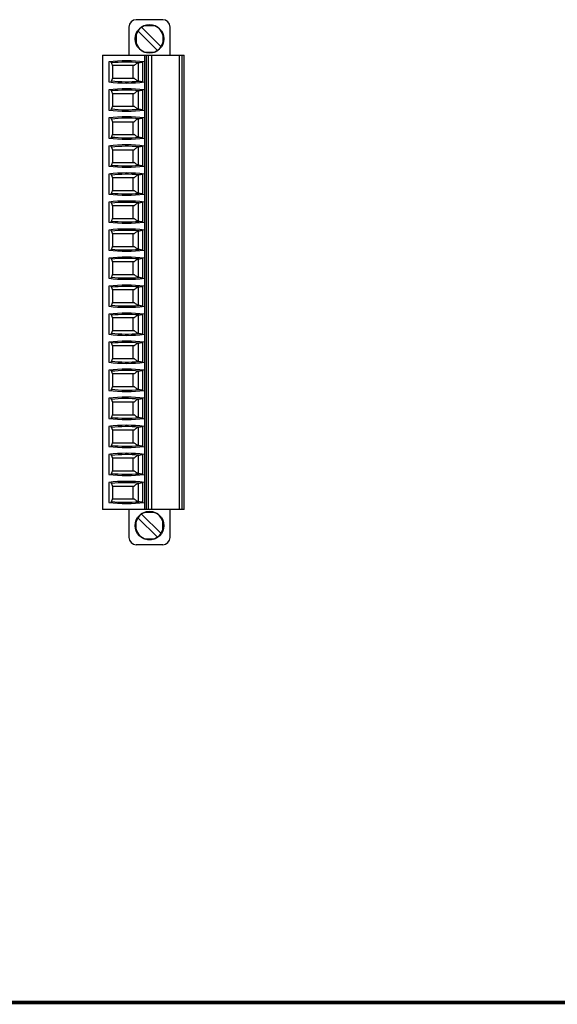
# Model space of a CAD drawing. Header units: inches. Extents: x 0.2 to 16.8, y 0.1 to 10.8.
# Tile 2 of 10: x 8.5 to 11.4, y 0.2 to 5.5. Entities that reach past the tile are written whole.
import ezdxf

# ---------------------------------------------------------------- set-up
doc = ezdxf.new("R2010")
doc.units = ezdxf.units.IN
doc.header["$LTSCALE"] = 0.935
doc.header["$MEASUREMENT"] = 0
doc.layers.get('0').update_dxf_attribs({"linetype": 'CONTINUOUS'})

msp = doc.modelspace()

# ---------------------------------------------------------------- linework, layer by layer
at = {"color": 7, "linetype": 'CONTINUOUS'}
for p, q in [((9.2661, 5.5168), (9.1243, 5.5168)), ((9.1688, 5.4863), (9.2215, 5.4863)), ((9.1841, 5.4901), (9.2063, 5.4901)), ((9.0849, 5.4774), (9.0849, 5.3278)), ((9.1233, 5.4404), (9.1233, 5.3885)), ((9.2374, 5.3527), (9.1335, 5.4567)), ((9.1529, 5.4762), (9.2569, 5.3722)), ((9.267, 5.4404), (9.267, 5.3885)), ((9.3054, 5.3278), (9.3054, 5.4774)), ((9.1195, 5.4042), (9.1195, 5.4247)), ((9.2709, 5.4247), (9.2709, 5.4042)), ((8.9432, 5.3278), (8.9432, 2.8967)), ((8.9432, 5.3278), (9.3802, 5.3278)), ((9.1676, 5.3278), (9.1676, 2.8967)), ((9.1688, 5.3426), (9.2215, 5.3426)), ((9.1794, 2.8967), (9.1794, 5.3278)), ((9.2063, 5.3387), (9.1841, 5.3387)), ((9.1873, 5.3278), (9.1873, 2.8967)), ((9.207, 2.8967), (9.207, 5.3278)), ((9.3566, 2.8967), (9.3566, 5.3278)), ((9.3684, 5.3278), (9.3684, 2.8967)), ((9.3802, 2.8967), (9.3802, 5.3278)), ((8.9772, 5.291), (8.9772, 5.1836)), ((9.1136, 5.2711), (8.9969, 5.2711)), ((8.9983, 5.2034), (8.9983, 5.2711)), ((9.1066, 5.2711), (9.1066, 5.2034)), ((9.1361, 5.1886), (9.1361, 5.286)), ((9.1578, 5.2903), (9.1578, 5.1842)), ((8.9969, 5.2034), (9.1136, 5.2034)), ((8.9772, 5.141), (8.9772, 5.0336)), ((8.9969, 5.1211), (9.1136, 5.1211)), ((8.9983, 5.0534), (8.9983, 5.1211)), ((9.1066, 5.1211), (9.1066, 5.0534)), ((9.1361, 5.0386), (9.1361, 5.136)), ((9.1578, 5.1403), (9.1578, 5.0342)), ((8.9969, 5.0534), (9.1136, 5.0534)), ((8.9772, 4.991), (8.9772, 4.8836)), ((8.9969, 4.9711), (9.1136, 4.9711)), ((8.9983, 4.9034), (8.9983, 4.9711)), ((9.1066, 4.9711), (9.1066, 4.9034)), ((9.1361, 4.8886), (9.1361, 4.986)), ((9.1578, 4.9903), (9.1578, 4.8842)), ((8.9969, 4.9034), (9.1136, 4.9034)), ((8.9772, 4.841), (8.9772, 4.7336)), ((8.9969, 4.8211), (9.1136, 4.8211)), ((8.9983, 4.7534), (8.9983, 4.8211)), ((9.1066, 4.8211), (9.1066, 4.7534)), ((9.1361, 4.7386), (9.1361, 4.836)), ((9.1578, 4.8403), (9.1578, 4.7342)), ((8.9969, 4.7534), (9.1136, 4.7534)), ((8.9772, 4.691), (8.9772, 4.5836)), ((9.1578, 4.6903), (9.1578, 4.5842)), ((9.1136, 4.6711), (8.9969, 4.6711)), ((8.9983, 4.6034), (8.9983, 4.6711)), ((9.1066, 4.6711), (9.1066, 4.6034)), ((9.1361, 4.5886), (9.1361, 4.686)), ((8.9969, 4.6034), (9.1136, 4.6034)), ((8.9772, 4.541), (8.9772, 4.4336)), ((9.1361, 4.4386), (9.1361, 4.536)), ((9.1578, 4.5403), (9.1578, 4.4342)), ((9.1136, 4.5211), (8.9969, 4.5211)), ((8.9983, 4.4534), (8.9983, 4.5211)), ((9.1066, 4.5211), (9.1066, 4.4534)), ((8.9969, 4.4534), (9.1136, 4.4534)), ((8.9772, 4.391), (8.9772, 4.2836)), ((9.1361, 4.2886), (9.1361, 4.386)), ((9.1578, 4.3903), (9.1578, 4.2842)), ((9.1136, 4.3711), (8.9969, 4.3711)), ((8.9983, 4.3034), (8.9983, 4.3711)), ((9.1066, 4.3711), (9.1066, 4.3034)), ((8.9969, 4.3034), (9.1136, 4.3034)), ((8.9772, 4.241), (8.9772, 4.1336)), ((9.1136, 4.2211), (8.9969, 4.2211)), ((8.9983, 4.1534), (8.9983, 4.2211)), ((9.1066, 4.2211), (9.1066, 4.1534)), ((9.1361, 4.1386), (9.1361, 4.236)), ((9.1578, 4.2403), (9.1578, 4.1342)), ((8.9969, 4.1534), (9.1136, 4.1534)), ((8.9772, 4.091), (8.9772, 3.9836)), ((9.1136, 4.0711), (8.9969, 4.0711)), ((8.9983, 4.0034), (8.9983, 4.0711)), ((9.1066, 4.0711), (9.1066, 4.0034)), ((9.1361, 3.9886), (9.1361, 4.086)), ((9.1578, 4.0903), (9.1578, 3.9842)), ((8.9969, 4.0034), (9.1136, 4.0034)), ((8.9772, 3.941), (8.9772, 3.8336)), ((9.1136, 3.9211), (8.9969, 3.9211)), ((8.9983, 3.8534), (8.9983, 3.9211)), ((9.1066, 3.9211), (9.1066, 3.8534)), ((9.1361, 3.8386), (9.1361, 3.936)), ((9.1578, 3.9403), (9.1578, 3.8342)), ((8.9969, 3.8534), (9.1136, 3.8534)), ((8.9772, 3.791), (8.9772, 3.6836)), ((9.1136, 3.7711), (8.9969, 3.7711)), ((8.9983, 3.7034), (8.9983, 3.7711)), ((9.1066, 3.7711), (9.1066, 3.7034)), ((9.1361, 3.6886), (9.1361, 3.786)), ((9.1578, 3.7903), (9.1578, 3.6842)), ((8.9969, 3.7034), (9.1136, 3.7034)), ((8.9772, 3.641), (8.9772, 3.5336)), ((9.1361, 3.5386), (9.1361, 3.636)), ((9.1578, 3.6403), (9.1578, 3.5342)), ((9.1136, 3.6211), (8.9969, 3.6211)), ((8.9983, 3.5534), (8.9983, 3.6211)), ((9.1066, 3.6211), (9.1066, 3.5534)), ((8.9969, 3.5534), (9.1136, 3.5534)), ((8.9772, 3.491), (8.9772, 3.3836)), ((9.1361, 3.3886), (9.1361, 3.486)), ((9.1578, 3.4903), (9.1578, 3.3842)), ((9.1136, 3.4711), (8.9969, 3.4711)), ((8.9983, 3.4034), (8.9983, 3.4711)), ((9.1066, 3.4711), (9.1066, 3.4034)), ((8.9969, 3.4034), (9.1136, 3.4034)), ((8.9772, 3.341), (8.9772, 3.2336)), ((9.1136, 3.3211), (8.9969, 3.3211)), ((8.9983, 3.2534), (8.9983, 3.3211)), ((9.1066, 3.3211), (9.1066, 3.2534)), ((9.1361, 3.2386), (9.1361, 3.336)), ((9.1578, 3.3403), (9.1578, 3.2342)), ((8.9969, 3.2534), (9.1136, 3.2534)), ((8.9772, 3.191), (8.9772, 3.0836)), ((9.1136, 3.1711), (8.9969, 3.1711)), ((8.9983, 3.1034), (8.9983, 3.1711)), ((9.1066, 3.1711), (9.1066, 3.1034)), ((9.1361, 3.0886), (9.1361, 3.186)), ((9.1578, 3.1903), (9.1578, 3.0842)), ((8.9969, 3.1034), (9.1136, 3.1034)), ((8.9772, 3.041), (8.9772, 2.9336)), ((8.9969, 3.0211), (9.1136, 3.0211)), ((8.9983, 2.9534), (8.9983, 3.0211)), ((9.1066, 3.0211), (9.1066, 2.9534)), ((9.1361, 2.9386), (9.1361, 3.036)), ((9.1578, 3.0403), (9.1578, 2.9342)), ((8.9969, 2.9534), (9.1136, 2.9534)), ((9.3802, 2.8967), (8.9432, 2.8967)), ((9.0849, 2.8967), (9.0849, 2.7471)), ((9.1335, 2.8523), (9.2374, 2.7484)), ((9.2569, 2.7679), (9.1529, 2.8718)), ((9.1688, 2.882), (9.2215, 2.882)), ((9.1841, 2.8858), (9.2063, 2.8858)), ((9.3054, 2.7471), (9.3054, 2.8967)), ((9.1195, 2.7998), (9.1195, 2.8204)), ((9.1233, 2.7842), (9.1233, 2.836)), ((9.267, 2.7842), (9.267, 2.836)), ((9.2709, 2.8204), (9.2709, 2.7998)), ((9.2661, 2.7077), (9.1243, 2.7077)), ((9.1688, 2.7383), (9.2215, 2.7383)), ((9.2063, 2.7344), (9.1841, 2.7344))]:
    msp.add_line(p, q, dxfattribs=at)
at = {"color": 7, "linetype": 'CONTINUOUS', "const_width": 0.02}
msp.add_lwpolyline([(0.25, 0.2586), (16.75, 0.2586)], dxfattribs=at)
at = {"color": 7, "linetype": 'CONTINUOUS'}
for centre in [(9.1952, 5.4144), (9.1952, 2.8101)]:
    msp.add_circle(centre, 0.0768, dxfattribs=at)
for centre, radius, start, end in [((9.1243, 5.4774), 0.0394, 90, 180), ((9.1952, 5.4144), 0.0748, 105.288, 164.712), ((9.1952, 5.4144), 0.0748, 15.2151, 74.7849), ((9.2661, 5.4774), 0.0394, 0, 90), ((9.1952, 5.4144), 0.0748, 195.2151, 254.7849), ((9.1952, 5.4144), 0.0748, 285.288, 344.712), ((9.0723, 4.5093), 0.7874, 83.0502, 96.938), ((9.0723, 4.5093), 0.7803, 85.1255, 95.9647), ((9.0723, 5.9652), 0.7874, 263.062, 276.9498), ((9.0723, 5.9652), 0.7803, 264.0353, 274.8745), ((9.0723, 4.3593), 0.7874, 83.0502, 96.938), ((9.0723, 4.3593), 0.7803, 85.1255, 95.9647), ((9.0723, 5.8152), 0.7874, 263.062, 276.9498), ((9.0723, 5.8152), 0.7803, 264.0353, 274.8745), ((9.0723, 4.2093), 0.7874, 83.0502, 96.938), ((9.0723, 4.2093), 0.7803, 85.1255, 95.9647), ((9.0723, 5.6652), 0.7874, 263.062, 276.9498), ((9.0723, 5.6652), 0.7803, 264.0353, 274.8745), ((9.0723, 4.0593), 0.7874, 83.0502, 96.938), ((9.0723, 4.0593), 0.7803, 85.1255, 95.9647), ((9.0723, 5.5152), 0.7874, 263.062, 276.9498), ((9.0723, 3.9093), 0.7874, 83.0502, 96.938), ((9.0723, 5.5152), 0.7803, 264.0353, 274.8745), ((9.0723, 3.9093), 0.7803, 85.1255, 95.9647), ((9.0723, 5.3652), 0.7874, 263.062, 276.9498), ((9.0723, 5.3652), 0.7803, 264.0353, 274.8745), ((9.0723, 3.7593), 0.7874, 83.0502, 96.938), ((9.0723, 3.7593), 0.7803, 85.1255, 95.9647), ((9.0723, 5.2152), 0.7874, 263.062, 276.9498), ((9.0723, 5.2152), 0.7803, 264.0353, 274.8745), ((9.0723, 3.6093), 0.7874, 83.0502, 96.938), ((9.0723, 3.6093), 0.7803, 85.1255, 95.9647), ((9.0723, 5.0652), 0.7874, 263.062, 276.9498), ((9.0723, 5.0652), 0.7803, 264.0353, 274.8745), ((9.0723, 3.4593), 0.7874, 83.0502, 96.938), ((9.0723, 3.4593), 0.7803, 85.1255, 95.9647), ((9.0723, 4.9152), 0.7874, 263.062, 276.9498), ((9.0723, 4.9152), 0.7803, 264.0353, 274.8745), ((9.0723, 3.3093), 0.7874, 83.0502, 96.938), ((9.0723, 3.3093), 0.7803, 85.1255, 95.9647), ((9.0723, 4.7652), 0.7874, 263.062, 276.9498), ((9.0723, 4.7652), 0.7803, 264.0353, 274.8745), ((9.0723, 3.1593), 0.7874, 83.0502, 96.938), ((9.0723, 3.1593), 0.7803, 85.1255, 95.9647), ((9.0723, 4.6152), 0.7874, 263.062, 276.9498), ((9.0723, 3.0093), 0.7874, 83.0502, 96.938), ((9.0723, 4.6152), 0.7803, 264.0353, 274.8745), ((9.0723, 3.0093), 0.7803, 85.1255, 95.9647), ((9.0723, 4.4652), 0.7803, 264.0353, 274.8745), ((9.0723, 4.4652), 0.7874, 263.062, 276.9498), ((9.0723, 2.8593), 0.7874, 83.0502, 96.938), ((9.0723, 2.8593), 0.7803, 85.1255, 95.9647), ((9.0723, 4.3152), 0.7874, 263.062, 276.9498), ((9.0723, 4.3152), 0.7803, 264.0353, 274.8745), ((9.0723, 2.7093), 0.7874, 83.0502, 96.938), ((9.0723, 2.7093), 0.7803, 85.1255, 95.9647), ((9.0723, 4.1652), 0.7874, 263.062, 276.9498), ((9.0723, 4.1652), 0.7803, 264.0353, 274.8745), ((9.0723, 2.5593), 0.7874, 83.0502, 96.938), ((9.0723, 2.5593), 0.7803, 85.1255, 95.9647), ((9.0723, 4.0152), 0.7874, 263.062, 276.9498), ((9.0723, 4.0152), 0.7803, 264.0353, 274.8745), ((9.0723, 2.4093), 0.7874, 83.0502, 96.938), ((9.0723, 2.4093), 0.7803, 85.1255, 95.9647), ((9.0723, 3.8652), 0.7874, 263.062, 276.9498), ((9.0723, 3.8652), 0.7803, 264.0353, 274.8745), ((9.0723, 2.2593), 0.7874, 83.0502, 96.938), ((9.0723, 2.2593), 0.7803, 85.1255, 95.9647), ((9.0723, 3.7152), 0.7874, 263.062, 276.9498), ((9.0723, 3.7152), 0.7803, 264.0353, 274.8745), ((9.1952, 2.8101), 0.0748, 105.288, 164.712), ((9.1952, 2.8101), 0.0748, 15.2151, 74.7849), ((9.1243, 2.7471), 0.0394, 180, 270), ((9.1952, 2.8101), 0.0748, 195.2151, 254.7849), ((9.1952, 2.8101), 0.0748, 285.288, 344.712), ((9.2661, 2.7471), 0.0394, 270, 360)]:
    msp.add_arc(centre, radius, start, end, dxfattribs=at)
for points, knots in [([(8.9913, 5.2854), (8.9908, 5.2867), (8.9897, 5.2888), (8.9878, 5.2912), (8.9862, 5.2919), (8.9855, 5.2919)], [0, 0, 0, 0, 0.456808, 0.789486, 1, 1, 1, 1]), ([(8.9913, 5.2854), (8.9919, 5.2838), (8.9932, 5.2806), (8.995, 5.2759), (8.9963, 5.2727), (8.9969, 5.2711)], [0, 0, 0, 0, 0.33459, 0.667923, 1, 1, 1, 1]), ([(9.1361, 5.286), (9.1332, 5.285), (9.1275, 5.2827), (9.1198, 5.2778), (9.1154, 5.2735), (9.1136, 5.2711)], [0, 0, 0, 0, 0.336453, 0.670407, 1, 1, 1, 1]), ([(9.1387, 5.2868), (9.1384, 5.2867), (9.1378, 5.2865), (9.137, 5.2862), (9.1364, 5.2861), (9.1361, 5.286)], [0, 0, 0, 0, 0.333401, 0.666734, 1, 1, 1, 1]), ([(9.1387, 5.2868), (9.1406, 5.2874), (9.1447, 5.2885), (9.1511, 5.2897), (9.1555, 5.2902), (9.1578, 5.2903)], [0, 0, 0, 0, 0.317631, 0.650571, 1, 1, 1, 1]), ([(8.9913, 5.1892), (8.9908, 5.1879), (8.9897, 5.1857), (8.9878, 5.1833), (8.9862, 5.1827), (8.9855, 5.1826)], [0, 0, 0, 0, 0.456806, 0.789485, 1, 1, 1, 1]), ([(8.9969, 5.2034), (8.9963, 5.2018), (8.995, 5.1987), (8.9932, 5.1939), (8.9919, 5.1908), (8.9913, 5.1892)], [0, 0, 0, 0, 0.332073, 0.665406, 1, 1, 1, 1]), ([(9.1361, 5.1886), (9.1332, 5.1895), (9.1275, 5.1919), (9.1198, 5.1968), (9.1154, 5.2011), (9.1136, 5.2034)], [0, 0, 0, 0, 0.336456, 0.67041, 1, 1, 1, 1]), ([(9.1361, 5.1886), (9.1364, 5.1885), (9.137, 5.1883), (9.1378, 5.188), (9.1384, 5.1879), (9.1387, 5.1878)], [0, 0, 0, 0, 0.333266, 0.666599, 1, 1, 1, 1]), ([(9.1578, 5.1842), (9.1555, 5.1844), (9.1511, 5.1848), (9.1447, 5.186), (9.1406, 5.1871), (9.1387, 5.1878)], [0, 0, 0, 0, 0.349429, 0.682369, 1, 1, 1, 1]), ([(8.9913, 5.1354), (8.9908, 5.1367), (8.9897, 5.1388), (8.9878, 5.1412), (8.9862, 5.1419), (8.9855, 5.1419)], [0, 0, 0, 0, 0.456808, 0.789486, 1, 1, 1, 1]), ([(8.9913, 5.1354), (8.9919, 5.1338), (8.9932, 5.1306), (8.995, 5.1259), (8.9963, 5.1227), (8.9969, 5.1211)], [0, 0, 0, 0, 0.33459, 0.667923, 1, 1, 1, 1]), ([(9.1361, 5.136), (9.1332, 5.135), (9.1275, 5.1327), (9.1198, 5.1278), (9.1154, 5.1235), (9.1136, 5.1211)], [0, 0, 0, 0, 0.336453, 0.670407, 1, 1, 1, 1]), ([(9.1387, 5.1368), (9.1384, 5.1367), (9.1378, 5.1365), (9.137, 5.1362), (9.1364, 5.1361), (9.1361, 5.136)], [0, 0, 0, 0, 0.333401, 0.666734, 1, 1, 1, 1]), ([(9.1387, 5.1368), (9.1406, 5.1374), (9.1447, 5.1385), (9.1511, 5.1397), (9.1555, 5.1402), (9.1578, 5.1403)], [0, 0, 0, 0, 0.317631, 0.650571, 1, 1, 1, 1]), ([(8.9913, 5.0392), (8.9908, 5.0379), (8.9897, 5.0357), (8.9878, 5.0333), (8.9862, 5.0327), (8.9855, 5.0326)], [0, 0, 0, 0, 0.456806, 0.789485, 1, 1, 1, 1]), ([(8.9969, 5.0534), (8.9963, 5.0518), (8.995, 5.0487), (8.9932, 5.0439), (8.9919, 5.0408), (8.9913, 5.0392)], [0, 0, 0, 0, 0.332073, 0.665406, 1, 1, 1, 1]), ([(9.1361, 5.0386), (9.1332, 5.0395), (9.1275, 5.0419), (9.1198, 5.0468), (9.1154, 5.0511), (9.1136, 5.0534)], [0, 0, 0, 0, 0.336456, 0.67041, 1, 1, 1, 1]), ([(9.1361, 5.0386), (9.1364, 5.0385), (9.137, 5.0383), (9.1378, 5.038), (9.1384, 5.0379), (9.1387, 5.0378)], [0, 0, 0, 0, 0.333266, 0.666599, 1, 1, 1, 1]), ([(9.1578, 5.0342), (9.1555, 5.0344), (9.1511, 5.0348), (9.1447, 5.036), (9.1406, 5.0371), (9.1387, 5.0378)], [0, 0, 0, 0, 0.349429, 0.682369, 1, 1, 1, 1]), ([(8.9913, 4.9854), (8.9908, 4.9867), (8.9897, 4.9888), (8.9878, 4.9912), (8.9862, 4.9919), (8.9855, 4.9919)], [0, 0, 0, 0, 0.456808, 0.789486, 1, 1, 1, 1]), ([(8.9913, 4.9854), (8.9919, 4.9838), (8.9932, 4.9806), (8.995, 4.9759), (8.9963, 4.9727), (8.9969, 4.9711)], [0, 0, 0, 0, 0.33459, 0.667923, 1, 1, 1, 1]), ([(9.1361, 4.986), (9.1332, 4.985), (9.1275, 4.9827), (9.1198, 4.9778), (9.1154, 4.9735), (9.1136, 4.9711)], [0, 0, 0, 0, 0.336453, 0.670407, 1, 1, 1, 1]), ([(9.1387, 4.9868), (9.1384, 4.9867), (9.1378, 4.9865), (9.137, 4.9862), (9.1364, 4.9861), (9.1361, 4.986)], [0, 0, 0, 0, 0.333401, 0.666734, 1, 1, 1, 1]), ([(9.1387, 4.9868), (9.1406, 4.9874), (9.1447, 4.9885), (9.1511, 4.9897), (9.1555, 4.9902), (9.1578, 4.9903)], [0, 0, 0, 0, 0.317631, 0.650571, 1, 1, 1, 1]), ([(8.9969, 4.9034), (8.9963, 4.9018), (8.995, 4.8987), (8.9932, 4.8939), (8.9919, 4.8908), (8.9913, 4.8892)], [0, 0, 0, 0, 0.332073, 0.665406, 1, 1, 1, 1]), ([(9.1361, 4.8886), (9.1332, 4.8895), (9.1275, 4.8919), (9.1198, 4.8968), (9.1154, 4.9011), (9.1136, 4.9034)], [0, 0, 0, 0, 0.336456, 0.67041, 1, 1, 1, 1]), ([(8.9913, 4.8892), (8.9908, 4.8879), (8.9897, 4.8857), (8.9878, 4.8833), (8.9862, 4.8827), (8.9855, 4.8826)], [0, 0, 0, 0, 0.456806, 0.789485, 1, 1, 1, 1]), ([(9.1361, 4.8886), (9.1364, 4.8885), (9.137, 4.8883), (9.1378, 4.888), (9.1384, 4.8879), (9.1387, 4.8878)], [0, 0, 0, 0, 0.333266, 0.666599, 1, 1, 1, 1]), ([(9.1578, 4.8842), (9.1555, 4.8844), (9.1511, 4.8848), (9.1447, 4.886), (9.1406, 4.8871), (9.1387, 4.8878)], [0, 0, 0, 0, 0.349429, 0.682369, 1, 1, 1, 1]), ([(8.9913, 4.8354), (8.9908, 4.8367), (8.9897, 4.8388), (8.9878, 4.8412), (8.9862, 4.8419), (8.9855, 4.8419)], [0, 0, 0, 0, 0.456808, 0.789486, 1, 1, 1, 1]), ([(8.9913, 4.8354), (8.9919, 4.8338), (8.9932, 4.8306), (8.995, 4.8259), (8.9963, 4.8227), (8.9969, 4.8211)], [0, 0, 0, 0, 0.33459, 0.667923, 1, 1, 1, 1]), ([(9.1361, 4.836), (9.1332, 4.835), (9.1275, 4.8327), (9.1198, 4.8278), (9.1154, 4.8235), (9.1136, 4.8211)], [0, 0, 0, 0, 0.336453, 0.670407, 1, 1, 1, 1]), ([(9.1387, 4.8368), (9.1384, 4.8367), (9.1378, 4.8365), (9.137, 4.8362), (9.1364, 4.8361), (9.1361, 4.836)], [0, 0, 0, 0, 0.333401, 0.666734, 1, 1, 1, 1]), ([(9.1387, 4.8368), (9.1406, 4.8374), (9.1447, 4.8385), (9.1511, 4.8397), (9.1555, 4.8402), (9.1578, 4.8403)], [0, 0, 0, 0, 0.317631, 0.650571, 1, 1, 1, 1]), ([(8.9969, 4.7534), (8.9963, 4.7518), (8.995, 4.7487), (8.9932, 4.7439), (8.9919, 4.7408), (8.9913, 4.7392)], [0, 0, 0, 0, 0.332073, 0.665406, 1, 1, 1, 1]), ([(9.1361, 4.7386), (9.1332, 4.7395), (9.1275, 4.7419), (9.1198, 4.7468), (9.1154, 4.7511), (9.1136, 4.7534)], [0, 0, 0, 0, 0.336456, 0.67041, 1, 1, 1, 1]), ([(8.9913, 4.7392), (8.9908, 4.7379), (8.9897, 4.7357), (8.9878, 4.7333), (8.9862, 4.7327), (8.9855, 4.7326)], [0, 0, 0, 0, 0.456806, 0.789485, 1, 1, 1, 1]), ([(8.9913, 4.6854), (8.9908, 4.6867), (8.9897, 4.6888), (8.9878, 4.6912), (8.9862, 4.6919), (8.9855, 4.6919)], [0, 0, 0, 0, 0.456808, 0.789486, 1, 1, 1, 1]), ([(9.1361, 4.7386), (9.1364, 4.7385), (9.137, 4.7383), (9.1378, 4.738), (9.1384, 4.7379), (9.1387, 4.7378)], [0, 0, 0, 0, 0.333266, 0.666599, 1, 1, 1, 1]), ([(9.1578, 4.7342), (9.1555, 4.7344), (9.1511, 4.7348), (9.1447, 4.736), (9.1406, 4.7371), (9.1387, 4.7378)], [0, 0, 0, 0, 0.349429, 0.682369, 1, 1, 1, 1]), ([(9.1387, 4.6868), (9.1406, 4.6874), (9.1447, 4.6885), (9.1511, 4.6897), (9.1555, 4.6902), (9.1578, 4.6903)], [0, 0, 0, 0, 0.317631, 0.650571, 1, 1, 1, 1]), ([(8.9913, 4.6854), (8.9919, 4.6838), (8.9932, 4.6806), (8.995, 4.6759), (8.9963, 4.6727), (8.9969, 4.6711)], [0, 0, 0, 0, 0.33459, 0.667923, 1, 1, 1, 1]), ([(9.1361, 4.686), (9.1332, 4.685), (9.1275, 4.6827), (9.1198, 4.6778), (9.1154, 4.6735), (9.1136, 4.6711)], [0, 0, 0, 0, 0.336453, 0.670407, 1, 1, 1, 1]), ([(9.1387, 4.6868), (9.1384, 4.6867), (9.1378, 4.6865), (9.137, 4.6862), (9.1364, 4.6861), (9.1361, 4.686)], [0, 0, 0, 0, 0.333401, 0.666734, 1, 1, 1, 1]), ([(8.9913, 4.5892), (8.9908, 4.5879), (8.9897, 4.5857), (8.9878, 4.5833), (8.9862, 4.5827), (8.9855, 4.5826)], [0, 0, 0, 0, 0.456806, 0.789485, 1, 1, 1, 1]), ([(8.9969, 4.6034), (8.9963, 4.6018), (8.995, 4.5987), (8.9932, 4.5939), (8.9919, 4.5908), (8.9913, 4.5892)], [0, 0, 0, 0, 0.332073, 0.665406, 1, 1, 1, 1]), ([(9.1361, 4.5886), (9.1332, 4.5895), (9.1275, 4.5919), (9.1198, 4.5968), (9.1154, 4.6011), (9.1136, 4.6034)], [0, 0, 0, 0, 0.336456, 0.67041, 1, 1, 1, 1]), ([(9.1361, 4.5886), (9.1364, 4.5885), (9.137, 4.5883), (9.1378, 4.588), (9.1384, 4.5879), (9.1387, 4.5878)], [0, 0, 0, 0, 0.333266, 0.666599, 1, 1, 1, 1]), ([(9.1578, 4.5842), (9.1555, 4.5844), (9.1511, 4.5848), (9.1447, 4.586), (9.1406, 4.5871), (9.1387, 4.5878)], [0, 0, 0, 0, 0.349429, 0.682369, 1, 1, 1, 1]), ([(8.9913, 4.5354), (8.9908, 4.5367), (8.9897, 4.5388), (8.9878, 4.5412), (8.9862, 4.5419), (8.9855, 4.5419)], [0, 0, 0, 0, 0.456808, 0.789486, 1, 1, 1, 1]), ([(8.9913, 4.5354), (8.9919, 4.5338), (8.9932, 4.5306), (8.995, 4.5259), (8.9963, 4.5227), (8.9969, 4.5211)], [0, 0, 0, 0, 0.33459, 0.667923, 1, 1, 1, 1]), ([(9.1361, 4.536), (9.1332, 4.535), (9.1275, 4.5327), (9.1198, 4.5278), (9.1154, 4.5235), (9.1136, 4.5211)], [0, 0, 0, 0, 0.336453, 0.670407, 1, 1, 1, 1]), ([(9.1387, 4.5368), (9.1384, 4.5367), (9.1378, 4.5365), (9.137, 4.5362), (9.1364, 4.5361), (9.1361, 4.536)], [0, 0, 0, 0, 0.333401, 0.666734, 1, 1, 1, 1]), ([(9.1387, 4.5368), (9.1406, 4.5374), (9.1447, 4.5385), (9.1511, 4.5397), (9.1555, 4.5402), (9.1578, 4.5403)], [0, 0, 0, 0, 0.317631, 0.650571, 1, 1, 1, 1]), ([(8.9913, 4.4392), (8.9908, 4.4379), (8.9897, 4.4357), (8.9878, 4.4333), (8.9862, 4.4327), (8.9855, 4.4326)], [0, 0, 0, 0, 0.456806, 0.789485, 1, 1, 1, 1]), ([(8.9969, 4.4534), (8.9963, 4.4518), (8.995, 4.4487), (8.9932, 4.4439), (8.9919, 4.4408), (8.9913, 4.4392)], [0, 0, 0, 0, 0.332073, 0.665406, 1, 1, 1, 1]), ([(9.1361, 4.4386), (9.1332, 4.4395), (9.1275, 4.4419), (9.1198, 4.4468), (9.1154, 4.4511), (9.1136, 4.4534)], [0, 0, 0, 0, 0.336456, 0.67041, 1, 1, 1, 1]), ([(9.1361, 4.4386), (9.1364, 4.4385), (9.137, 4.4383), (9.1378, 4.438), (9.1384, 4.4379), (9.1387, 4.4378)], [0, 0, 0, 0, 0.333266, 0.666599, 1, 1, 1, 1]), ([(9.1578, 4.4342), (9.1555, 4.4344), (9.1511, 4.4348), (9.1447, 4.436), (9.1406, 4.4371), (9.1387, 4.4378)], [0, 0, 0, 0, 0.349429, 0.682369, 1, 1, 1, 1]), ([(8.9913, 4.3854), (8.9908, 4.3867), (8.9897, 4.3888), (8.9878, 4.3912), (8.9862, 4.3919), (8.9855, 4.3919)], [0, 0, 0, 0, 0.456808, 0.789486, 1, 1, 1, 1]), ([(8.9913, 4.3854), (8.9919, 4.3838), (8.9932, 4.3806), (8.995, 4.3759), (8.9963, 4.3727), (8.9969, 4.3711)], [0, 0, 0, 0, 0.33459, 0.667923, 1, 1, 1, 1]), ([(9.1361, 4.386), (9.1332, 4.385), (9.1275, 4.3827), (9.1198, 4.3778), (9.1154, 4.3735), (9.1136, 4.3711)], [0, 0, 0, 0, 0.336453, 0.670407, 1, 1, 1, 1]), ([(9.1387, 4.3868), (9.1384, 4.3867), (9.1378, 4.3865), (9.137, 4.3862), (9.1364, 4.3861), (9.1361, 4.386)], [0, 0, 0, 0, 0.333401, 0.666734, 1, 1, 1, 1]), ([(9.1387, 4.3868), (9.1406, 4.3874), (9.1447, 4.3885), (9.1511, 4.3897), (9.1555, 4.3902), (9.1578, 4.3903)], [0, 0, 0, 0, 0.317631, 0.650571, 1, 1, 1, 1]), ([(8.9913, 4.2892), (8.9908, 4.2879), (8.9897, 4.2857), (8.9878, 4.2833), (8.9862, 4.2827), (8.9855, 4.2826)], [0, 0, 0, 0, 0.456806, 0.789485, 1, 1, 1, 1]), ([(8.9969, 4.3034), (8.9963, 4.3018), (8.995, 4.2987), (8.9932, 4.2939), (8.9919, 4.2908), (8.9913, 4.2892)], [0, 0, 0, 0, 0.332073, 0.665406, 1, 1, 1, 1]), ([(9.1361, 4.2886), (9.1332, 4.2895), (9.1275, 4.2919), (9.1198, 4.2968), (9.1154, 4.3011), (9.1136, 4.3034)], [0, 0, 0, 0, 0.336456, 0.67041, 1, 1, 1, 1]), ([(9.1361, 4.2886), (9.1364, 4.2885), (9.137, 4.2883), (9.1378, 4.288), (9.1384, 4.2879), (9.1387, 4.2878)], [0, 0, 0, 0, 0.333266, 0.666599, 1, 1, 1, 1]), ([(9.1578, 4.2842), (9.1555, 4.2844), (9.1511, 4.2848), (9.1447, 4.286), (9.1406, 4.2871), (9.1387, 4.2878)], [0, 0, 0, 0, 0.349429, 0.682369, 1, 1, 1, 1]), ([(8.9913, 4.2354), (8.9908, 4.2367), (8.9897, 4.2388), (8.9878, 4.2412), (8.9862, 4.2419), (8.9855, 4.2419)], [0, 0, 0, 0, 0.456808, 0.789486, 1, 1, 1, 1]), ([(8.9913, 4.2354), (8.9919, 4.2338), (8.9932, 4.2306), (8.995, 4.2259), (8.9963, 4.2227), (8.9969, 4.2211)], [0, 0, 0, 0, 0.33459, 0.667923, 1, 1, 1, 1]), ([(9.1361, 4.236), (9.1332, 4.235), (9.1275, 4.2327), (9.1198, 4.2278), (9.1154, 4.2235), (9.1136, 4.2211)], [0, 0, 0, 0, 0.336453, 0.670407, 1, 1, 1, 1]), ([(9.1387, 4.2368), (9.1384, 4.2367), (9.1378, 4.2365), (9.137, 4.2362), (9.1364, 4.2361), (9.1361, 4.236)], [0, 0, 0, 0, 0.333401, 0.666734, 1, 1, 1, 1]), ([(9.1387, 4.2368), (9.1406, 4.2374), (9.1447, 4.2385), (9.1511, 4.2397), (9.1555, 4.2402), (9.1578, 4.2403)], [0, 0, 0, 0, 0.317631, 0.650571, 1, 1, 1, 1]), ([(8.9913, 4.1392), (8.9908, 4.1379), (8.9897, 4.1357), (8.9878, 4.1333), (8.9862, 4.1327), (8.9855, 4.1326)], [0, 0, 0, 0, 0.456806, 0.789485, 1, 1, 1, 1]), ([(8.9969, 4.1534), (8.9963, 4.1518), (8.995, 4.1487), (8.9932, 4.1439), (8.9919, 4.1408), (8.9913, 4.1392)], [0, 0, 0, 0, 0.332073, 0.665406, 1, 1, 1, 1]), ([(9.1361, 4.1386), (9.1332, 4.1395), (9.1275, 4.1419), (9.1198, 4.1468), (9.1154, 4.1511), (9.1136, 4.1534)], [0, 0, 0, 0, 0.336456, 0.67041, 1, 1, 1, 1]), ([(9.1361, 4.1386), (9.1364, 4.1385), (9.137, 4.1383), (9.1378, 4.138), (9.1384, 4.1379), (9.1387, 4.1378)], [0, 0, 0, 0, 0.333266, 0.666599, 1, 1, 1, 1]), ([(9.1578, 4.1342), (9.1555, 4.1344), (9.1511, 4.1348), (9.1447, 4.136), (9.1406, 4.1371), (9.1387, 4.1378)], [0, 0, 0, 0, 0.349429, 0.682369, 1, 1, 1, 1]), ([(8.9913, 4.0854), (8.9908, 4.0867), (8.9897, 4.0888), (8.9878, 4.0912), (8.9862, 4.0919), (8.9855, 4.0919)], [0, 0, 0, 0, 0.456808, 0.789486, 1, 1, 1, 1]), ([(8.9913, 4.0854), (8.9919, 4.0838), (8.9932, 4.0806), (8.995, 4.0759), (8.9963, 4.0727), (8.9969, 4.0711)], [0, 0, 0, 0, 0.33459, 0.667923, 1, 1, 1, 1]), ([(9.1361, 4.086), (9.1332, 4.085), (9.1275, 4.0827), (9.1198, 4.0778), (9.1154, 4.0735), (9.1136, 4.0711)], [0, 0, 0, 0, 0.336453, 0.670407, 1, 1, 1, 1]), ([(9.1387, 4.0868), (9.1384, 4.0867), (9.1378, 4.0865), (9.137, 4.0862), (9.1364, 4.0861), (9.1361, 4.086)], [0, 0, 0, 0, 0.333401, 0.666734, 1, 1, 1, 1]), ([(9.1387, 4.0868), (9.1406, 4.0874), (9.1447, 4.0885), (9.1511, 4.0897), (9.1555, 4.0902), (9.1578, 4.0903)], [0, 0, 0, 0, 0.317631, 0.650571, 1, 1, 1, 1]), ([(8.9913, 3.9892), (8.9908, 3.9879), (8.9897, 3.9857), (8.9878, 3.9833), (8.9862, 3.9827), (8.9855, 3.9826)], [0, 0, 0, 0, 0.456806, 0.789485, 1, 1, 1, 1]), ([(8.9969, 4.0034), (8.9963, 4.0018), (8.995, 3.9987), (8.9932, 3.9939), (8.9919, 3.9908), (8.9913, 3.9892)], [0, 0, 0, 0, 0.332073, 0.665406, 1, 1, 1, 1]), ([(9.1361, 3.9886), (9.1332, 3.9895), (9.1275, 3.9919), (9.1198, 3.9968), (9.1154, 4.0011), (9.1136, 4.0034)], [0, 0, 0, 0, 0.336456, 0.67041, 1, 1, 1, 1]), ([(9.1361, 3.9886), (9.1364, 3.9885), (9.137, 3.9883), (9.1378, 3.988), (9.1384, 3.9879), (9.1387, 3.9878)], [0, 0, 0, 0, 0.333266, 0.666599, 1, 1, 1, 1]), ([(9.1578, 3.9842), (9.1555, 3.9844), (9.1511, 3.9848), (9.1447, 3.986), (9.1406, 3.9871), (9.1387, 3.9878)], [0, 0, 0, 0, 0.349429, 0.682369, 1, 1, 1, 1]), ([(8.9913, 3.9354), (8.9908, 3.9367), (8.9897, 3.9388), (8.9878, 3.9412), (8.9862, 3.9419), (8.9855, 3.9419)], [0, 0, 0, 0, 0.456808, 0.789486, 1, 1, 1, 1]), ([(8.9913, 3.9354), (8.9919, 3.9338), (8.9932, 3.9306), (8.995, 3.9259), (8.9963, 3.9227), (8.9969, 3.9211)], [0, 0, 0, 0, 0.33459, 0.667923, 1, 1, 1, 1]), ([(9.1361, 3.936), (9.1332, 3.935), (9.1275, 3.9327), (9.1198, 3.9278), (9.1154, 3.9235), (9.1136, 3.9211)], [0, 0, 0, 0, 0.336453, 0.670407, 1, 1, 1, 1]), ([(9.1387, 3.9368), (9.1384, 3.9367), (9.1378, 3.9365), (9.137, 3.9362), (9.1364, 3.9361), (9.1361, 3.936)], [0, 0, 0, 0, 0.333401, 0.666734, 1, 1, 1, 1]), ([(9.1387, 3.9368), (9.1406, 3.9374), (9.1447, 3.9385), (9.1511, 3.9397), (9.1555, 3.9402), (9.1578, 3.9403)], [0, 0, 0, 0, 0.317631, 0.650571, 1, 1, 1, 1]), ([(8.9969, 3.8534), (8.9963, 3.8518), (8.995, 3.8487), (8.9932, 3.8439), (8.9919, 3.8408), (8.9913, 3.8392)], [0, 0, 0, 0, 0.332073, 0.665406, 1, 1, 1, 1]), ([(9.1361, 3.8386), (9.1332, 3.8395), (9.1275, 3.8419), (9.1198, 3.8468), (9.1154, 3.8511), (9.1136, 3.8534)], [0, 0, 0, 0, 0.336456, 0.67041, 1, 1, 1, 1]), ([(8.9913, 3.8392), (8.9908, 3.8379), (8.9897, 3.8357), (8.9878, 3.8333), (8.9862, 3.8327), (8.9855, 3.8326)], [0, 0, 0, 0, 0.456806, 0.789485, 1, 1, 1, 1]), ([(9.1361, 3.8386), (9.1364, 3.8385), (9.137, 3.8383), (9.1378, 3.838), (9.1384, 3.8379), (9.1387, 3.8378)], [0, 0, 0, 0, 0.333266, 0.666599, 1, 1, 1, 1]), ([(9.1578, 3.8342), (9.1555, 3.8344), (9.1511, 3.8348), (9.1447, 3.836), (9.1406, 3.8371), (9.1387, 3.8378)], [0, 0, 0, 0, 0.349429, 0.682369, 1, 1, 1, 1]), ([(8.9913, 3.7854), (8.9908, 3.7867), (8.9897, 3.7888), (8.9878, 3.7912), (8.9862, 3.7919), (8.9855, 3.7919)], [0, 0, 0, 0, 0.456808, 0.789486, 1, 1, 1, 1]), ([(8.9913, 3.7854), (8.9919, 3.7838), (8.9932, 3.7806), (8.995, 3.7759), (8.9963, 3.7727), (8.9969, 3.7711)], [0, 0, 0, 0, 0.33459, 0.667923, 1, 1, 1, 1]), ([(9.1361, 3.786), (9.1332, 3.785), (9.1275, 3.7827), (9.1198, 3.7778), (9.1154, 3.7735), (9.1136, 3.7711)], [0, 0, 0, 0, 0.336453, 0.670407, 1, 1, 1, 1]), ([(9.1387, 3.7868), (9.1384, 3.7867), (9.1378, 3.7865), (9.137, 3.7862), (9.1364, 3.7861), (9.1361, 3.786)], [0, 0, 0, 0, 0.333401, 0.666734, 1, 1, 1, 1]), ([(9.1387, 3.7868), (9.1406, 3.7874), (9.1447, 3.7885), (9.1511, 3.7897), (9.1555, 3.7902), (9.1578, 3.7903)], [0, 0, 0, 0, 0.317631, 0.650571, 1, 1, 1, 1]), ([(8.9913, 3.6892), (8.9908, 3.6879), (8.9897, 3.6857), (8.9878, 3.6833), (8.9862, 3.6827), (8.9855, 3.6826)], [0, 0, 0, 0, 0.456806, 0.789485, 1, 1, 1, 1]), ([(8.9969, 3.7034), (8.9963, 3.7018), (8.995, 3.6987), (8.9932, 3.6939), (8.9919, 3.6908), (8.9913, 3.6892)], [0, 0, 0, 0, 0.332073, 0.665406, 1, 1, 1, 1]), ([(9.1361, 3.6886), (9.1332, 3.6895), (9.1275, 3.6919), (9.1198, 3.6968), (9.1154, 3.7011), (9.1136, 3.7034)], [0, 0, 0, 0, 0.336456, 0.67041, 1, 1, 1, 1]), ([(9.1361, 3.6886), (9.1364, 3.6885), (9.137, 3.6883), (9.1378, 3.688), (9.1384, 3.6879), (9.1387, 3.6878)], [0, 0, 0, 0, 0.333266, 0.666599, 1, 1, 1, 1]), ([(9.1578, 3.6842), (9.1555, 3.6844), (9.1511, 3.6848), (9.1447, 3.686), (9.1406, 3.6871), (9.1387, 3.6878)], [0, 0, 0, 0, 0.349429, 0.682369, 1, 1, 1, 1]), ([(8.9913, 3.6354), (8.9908, 3.6367), (8.9897, 3.6388), (8.9878, 3.6412), (8.9862, 3.6419), (8.9855, 3.6419)], [0, 0, 0, 0, 0.456808, 0.789486, 1, 1, 1, 1]), ([(8.9913, 3.6354), (8.9919, 3.6338), (8.9932, 3.6306), (8.995, 3.6259), (8.9963, 3.6227), (8.9969, 3.6211)], [0, 0, 0, 0, 0.33459, 0.667923, 1, 1, 1, 1]), ([(9.1361, 3.636), (9.1332, 3.635), (9.1275, 3.6327), (9.1198, 3.6278), (9.1154, 3.6235), (9.1136, 3.6211)], [0, 0, 0, 0, 0.336453, 0.670407, 1, 1, 1, 1]), ([(9.1387, 3.6368), (9.1384, 3.6367), (9.1378, 3.6365), (9.137, 3.6362), (9.1364, 3.6361), (9.1361, 3.636)], [0, 0, 0, 0, 0.333401, 0.666734, 1, 1, 1, 1]), ([(9.1387, 3.6368), (9.1406, 3.6374), (9.1447, 3.6385), (9.1511, 3.6397), (9.1555, 3.6402), (9.1578, 3.6403)], [0, 0, 0, 0, 0.317631, 0.650571, 1, 1, 1, 1]), ([(8.9913, 3.5392), (8.9908, 3.5379), (8.9897, 3.5357), (8.9878, 3.5333), (8.9862, 3.5327), (8.9855, 3.5326)], [0, 0, 0, 0, 0.456806, 0.789485, 1, 1, 1, 1]), ([(8.9969, 3.5534), (8.9963, 3.5518), (8.995, 3.5487), (8.9932, 3.5439), (8.9919, 3.5408), (8.9913, 3.5392)], [0, 0, 0, 0, 0.332073, 0.665406, 1, 1, 1, 1]), ([(9.1361, 3.5386), (9.1332, 3.5395), (9.1275, 3.5419), (9.1198, 3.5468), (9.1154, 3.5511), (9.1136, 3.5534)], [0, 0, 0, 0, 0.336456, 0.67041, 1, 1, 1, 1]), ([(9.1361, 3.5386), (9.1364, 3.5385), (9.137, 3.5383), (9.1378, 3.538), (9.1384, 3.5379), (9.1387, 3.5378)], [0, 0, 0, 0, 0.333266, 0.666599, 1, 1, 1, 1]), ([(9.1578, 3.5342), (9.1555, 3.5344), (9.1511, 3.5348), (9.1447, 3.536), (9.1406, 3.5371), (9.1387, 3.5378)], [0, 0, 0, 0, 0.349429, 0.682369, 1, 1, 1, 1]), ([(8.9913, 3.4854), (8.9908, 3.4867), (8.9897, 3.4888), (8.9878, 3.4912), (8.9862, 3.4919), (8.9855, 3.4919)], [0, 0, 0, 0, 0.456808, 0.789486, 1, 1, 1, 1]), ([(8.9913, 3.4854), (8.9919, 3.4838), (8.9932, 3.4806), (8.995, 3.4759), (8.9963, 3.4727), (8.9969, 3.4711)], [0, 0, 0, 0, 0.33459, 0.667923, 1, 1, 1, 1]), ([(9.1361, 3.486), (9.1332, 3.485), (9.1275, 3.4827), (9.1198, 3.4778), (9.1154, 3.4735), (9.1136, 3.4711)], [0, 0, 0, 0, 0.336453, 0.670407, 1, 1, 1, 1]), ([(9.1387, 3.4868), (9.1384, 3.4867), (9.1378, 3.4865), (9.137, 3.4862), (9.1364, 3.4861), (9.1361, 3.486)], [0, 0, 0, 0, 0.333401, 0.666734, 1, 1, 1, 1]), ([(9.1387, 3.4868), (9.1406, 3.4874), (9.1447, 3.4885), (9.1511, 3.4897), (9.1555, 3.4902), (9.1578, 3.4903)], [0, 0, 0, 0, 0.317631, 0.650571, 1, 1, 1, 1]), ([(8.9913, 3.3892), (8.9908, 3.3879), (8.9897, 3.3857), (8.9878, 3.3833), (8.9862, 3.3827), (8.9855, 3.3826)], [0, 0, 0, 0, 0.456806, 0.789485, 1, 1, 1, 1]), ([(8.9969, 3.4034), (8.9963, 3.4018), (8.995, 3.3987), (8.9932, 3.3939), (8.9919, 3.3908), (8.9913, 3.3892)], [0, 0, 0, 0, 0.332073, 0.665406, 1, 1, 1, 1]), ([(9.1361, 3.3886), (9.1332, 3.3895), (9.1275, 3.3919), (9.1198, 3.3968), (9.1154, 3.4011), (9.1136, 3.4034)], [0, 0, 0, 0, 0.336456, 0.67041, 1, 1, 1, 1]), ([(9.1361, 3.3886), (9.1364, 3.3885), (9.137, 3.3883), (9.1378, 3.388), (9.1384, 3.3879), (9.1387, 3.3878)], [0, 0, 0, 0, 0.333266, 0.666599, 1, 1, 1, 1]), ([(9.1578, 3.3842), (9.1555, 3.3844), (9.1511, 3.3848), (9.1447, 3.386), (9.1406, 3.3871), (9.1387, 3.3878)], [0, 0, 0, 0, 0.349429, 0.682369, 1, 1, 1, 1]), ([(8.9913, 3.3354), (8.9908, 3.3367), (8.9897, 3.3388), (8.9878, 3.3412), (8.9862, 3.3419), (8.9855, 3.3419)], [0, 0, 0, 0, 0.456808, 0.789486, 1, 1, 1, 1]), ([(8.9913, 3.3354), (8.9919, 3.3338), (8.9932, 3.3306), (8.995, 3.3259), (8.9963, 3.3227), (8.9969, 3.3211)], [0, 0, 0, 0, 0.33459, 0.667923, 1, 1, 1, 1]), ([(9.1361, 3.336), (9.1332, 3.335), (9.1275, 3.3327), (9.1198, 3.3278), (9.1154, 3.3235), (9.1136, 3.3211)], [0, 0, 0, 0, 0.336453, 0.670407, 1, 1, 1, 1]), ([(9.1387, 3.3368), (9.1384, 3.3367), (9.1378, 3.3365), (9.137, 3.3362), (9.1364, 3.3361), (9.1361, 3.336)], [0, 0, 0, 0, 0.333401, 0.666734, 1, 1, 1, 1]), ([(9.1387, 3.3368), (9.1406, 3.3374), (9.1447, 3.3385), (9.1511, 3.3397), (9.1555, 3.3402), (9.1578, 3.3403)], [0, 0, 0, 0, 0.317631, 0.650571, 1, 1, 1, 1]), ([(8.9913, 3.2392), (8.9908, 3.2379), (8.9897, 3.2357), (8.9878, 3.2333), (8.9862, 3.2327), (8.9855, 3.2326)], [0, 0, 0, 0, 0.456806, 0.789485, 1, 1, 1, 1]), ([(8.9969, 3.2534), (8.9963, 3.2518), (8.995, 3.2487), (8.9932, 3.2439), (8.9919, 3.2408), (8.9913, 3.2392)], [0, 0, 0, 0, 0.332073, 0.665406, 1, 1, 1, 1]), ([(9.1361, 3.2386), (9.1332, 3.2395), (9.1275, 3.2419), (9.1198, 3.2468), (9.1154, 3.2511), (9.1136, 3.2534)], [0, 0, 0, 0, 0.336456, 0.67041, 1, 1, 1, 1]), ([(9.1361, 3.2386), (9.1364, 3.2385), (9.137, 3.2383), (9.1378, 3.238), (9.1384, 3.2379), (9.1387, 3.2378)], [0, 0, 0, 0, 0.333266, 0.666599, 1, 1, 1, 1]), ([(9.1578, 3.2342), (9.1555, 3.2344), (9.1511, 3.2348), (9.1447, 3.236), (9.1406, 3.2371), (9.1387, 3.2378)], [0, 0, 0, 0, 0.349429, 0.682369, 1, 1, 1, 1]), ([(8.9913, 3.1854), (8.9908, 3.1867), (8.9897, 3.1888), (8.9878, 3.1912), (8.9862, 3.1919), (8.9855, 3.1919)], [0, 0, 0, 0, 0.456808, 0.789486, 1, 1, 1, 1]), ([(8.9913, 3.1854), (8.9919, 3.1838), (8.9932, 3.1806), (8.995, 3.1759), (8.9963, 3.1727), (8.9969, 3.1711)], [0, 0, 0, 0, 0.33459, 0.667923, 1, 1, 1, 1]), ([(9.1361, 3.186), (9.1332, 3.185), (9.1275, 3.1827), (9.1198, 3.1778), (9.1154, 3.1735), (9.1136, 3.1711)], [0, 0, 0, 0, 0.336453, 0.670407, 1, 1, 1, 1]), ([(9.1387, 3.1868), (9.1384, 3.1867), (9.1378, 3.1865), (9.137, 3.1862), (9.1364, 3.1861), (9.1361, 3.186)], [0, 0, 0, 0, 0.333401, 0.666734, 1, 1, 1, 1]), ([(9.1387, 3.1868), (9.1406, 3.1874), (9.1447, 3.1885), (9.1511, 3.1897), (9.1555, 3.1902), (9.1578, 3.1903)], [0, 0, 0, 0, 0.317631, 0.650571, 1, 1, 1, 1]), ([(8.9913, 3.0892), (8.9908, 3.0879), (8.9897, 3.0857), (8.9878, 3.0833), (8.9862, 3.0827), (8.9855, 3.0826)], [0, 0, 0, 0, 0.456806, 0.789485, 1, 1, 1, 1]), ([(8.9969, 3.1034), (8.9963, 3.1018), (8.995, 3.0987), (8.9932, 3.0939), (8.9919, 3.0908), (8.9913, 3.0892)], [0, 0, 0, 0, 0.332073, 0.665406, 1, 1, 1, 1]), ([(9.1361, 3.0886), (9.1332, 3.0895), (9.1275, 3.0919), (9.1198, 3.0968), (9.1154, 3.1011), (9.1136, 3.1034)], [0, 0, 0, 0, 0.336456, 0.67041, 1, 1, 1, 1]), ([(9.1361, 3.0886), (9.1364, 3.0885), (9.137, 3.0883), (9.1378, 3.088), (9.1384, 3.0879), (9.1387, 3.0878)], [0, 0, 0, 0, 0.333266, 0.666599, 1, 1, 1, 1]), ([(9.1578, 3.0842), (9.1555, 3.0844), (9.1511, 3.0848), (9.1447, 3.086), (9.1406, 3.0871), (9.1387, 3.0878)], [0, 0, 0, 0, 0.349429, 0.682369, 1, 1, 1, 1]), ([(8.9913, 3.0354), (8.9908, 3.0367), (8.9897, 3.0388), (8.9878, 3.0412), (8.9862, 3.0419), (8.9855, 3.0419)], [0, 0, 0, 0, 0.456808, 0.789486, 1, 1, 1, 1]), ([(8.9913, 3.0354), (8.9919, 3.0338), (8.9932, 3.0306), (8.995, 3.0259), (8.9963, 3.0227), (8.9969, 3.0211)], [0, 0, 0, 0, 0.33459, 0.667923, 1, 1, 1, 1]), ([(9.1361, 3.036), (9.1332, 3.035), (9.1275, 3.0327), (9.1198, 3.0278), (9.1154, 3.0235), (9.1136, 3.0211)], [0, 0, 0, 0, 0.336453, 0.670407, 1, 1, 1, 1]), ([(9.1387, 3.0368), (9.1384, 3.0367), (9.1378, 3.0365), (9.137, 3.0362), (9.1364, 3.0361), (9.1361, 3.036)], [0, 0, 0, 0, 0.333401, 0.666734, 1, 1, 1, 1]), ([(9.1387, 3.0368), (9.1406, 3.0374), (9.1447, 3.0385), (9.1511, 3.0397), (9.1555, 3.0402), (9.1578, 3.0403)], [0, 0, 0, 0, 0.317631, 0.650571, 1, 1, 1, 1]), ([(8.9969, 2.9534), (8.9963, 2.9518), (8.995, 2.9487), (8.9932, 2.9439), (8.9919, 2.9408), (8.9913, 2.9392)], [0, 0, 0, 0, 0.332073, 0.665406, 1, 1, 1, 1]), ([(9.1136, 2.9534), (9.1154, 2.9511), (9.1198, 2.9468), (9.1275, 2.9419), (9.1332, 2.9395), (9.1361, 2.9386)], [0, 0, 0, 0, 0.329593, 0.663547, 1, 1, 1, 1]), ([(8.9913, 2.9392), (8.9908, 2.9379), (8.9897, 2.9357), (8.9878, 2.9333), (8.9862, 2.9327), (8.9855, 2.9326)], [0, 0, 0, 0, 0.456806, 0.789485, 1, 1, 1, 1]), ([(9.1361, 2.9386), (9.1364, 2.9385), (9.137, 2.9383), (9.1378, 2.938), (9.1384, 2.9379), (9.1387, 2.9378)], [0, 0, 0, 0, 0.333266, 0.666599, 1, 1, 1, 1]), ([(9.1578, 2.9342), (9.1555, 2.9344), (9.1511, 2.9348), (9.1447, 2.936), (9.1406, 2.9371), (9.1387, 2.9378)], [0, 0, 0, 0, 0.349429, 0.682369, 1, 1, 1, 1])]:
    msp.add_open_spline(points, degree=3, knots=knots, dxfattribs=at)
for points in [[(9.1578, 5.2903), (9.1591, 5.2904), (9.1605, 5.2906), (9.1618, 5.2907)], [(9.1618, 5.1838), (9.1605, 5.184), (9.1591, 5.1841), (9.1578, 5.1842)], [(9.1578, 5.1403), (9.1591, 5.1404), (9.1605, 5.1406), (9.1618, 5.1407)], [(9.1618, 5.0338), (9.1605, 5.034), (9.1591, 5.0341), (9.1578, 5.0342)], [(9.1578, 4.9903), (9.1591, 4.9904), (9.1605, 4.9906), (9.1618, 4.9907)], [(9.1618, 4.8838), (9.1605, 4.884), (9.1591, 4.8841), (9.1578, 4.8842)], [(9.1578, 4.8403), (9.1591, 4.8404), (9.1605, 4.8406), (9.1618, 4.8407)], [(9.1618, 4.7338), (9.1605, 4.734), (9.1591, 4.7341), (9.1578, 4.7342)], [(9.1618, 4.6907), (9.1605, 4.6906), (9.1591, 4.6904), (9.1578, 4.6903)], [(9.1618, 4.5838), (9.1605, 4.584), (9.1591, 4.5841), (9.1578, 4.5842)], [(9.1618, 4.5407), (9.1605, 4.5406), (9.1591, 4.5404), (9.1578, 4.5403)], [(9.1618, 4.4338), (9.1605, 4.434), (9.1591, 4.4341), (9.1578, 4.4342)], [(9.1618, 4.3907), (9.1605, 4.3906), (9.1591, 4.3904), (9.1578, 4.3903)], [(9.1618, 4.2838), (9.1605, 4.284), (9.1591, 4.2841), (9.1578, 4.2842)], [(9.1618, 4.2407), (9.1605, 4.2406), (9.1591, 4.2404), (9.1578, 4.2403)], [(9.1618, 4.1338), (9.1605, 4.134), (9.1591, 4.1341), (9.1578, 4.1342)], [(9.1618, 4.0907), (9.1605, 4.0906), (9.1591, 4.0904), (9.1578, 4.0903)], [(9.1618, 3.9838), (9.1605, 3.984), (9.1591, 3.9841), (9.1578, 3.9842)], [(9.1618, 3.9407), (9.1605, 3.9406), (9.1591, 3.9404), (9.1578, 3.9403)], [(9.1618, 3.8338), (9.1605, 3.834), (9.1591, 3.8341), (9.1578, 3.8342)], [(9.1618, 3.7907), (9.1605, 3.7906), (9.1591, 3.7904), (9.1578, 3.7903)], [(9.1618, 3.6838), (9.1605, 3.684), (9.1591, 3.6841), (9.1578, 3.6842)], [(9.1618, 3.6407), (9.1605, 3.6406), (9.1591, 3.6404), (9.1578, 3.6403)], [(9.1618, 3.5338), (9.1605, 3.534), (9.1591, 3.5341), (9.1578, 3.5342)], [(9.1618, 3.4907), (9.1605, 3.4906), (9.1591, 3.4904), (9.1578, 3.4903)], [(9.1618, 3.3838), (9.1605, 3.384), (9.1591, 3.3841), (9.1578, 3.3842)], [(9.1618, 3.3407), (9.1605, 3.3406), (9.1591, 3.3404), (9.1578, 3.3403)], [(9.1618, 3.2338), (9.1605, 3.234), (9.1591, 3.2341), (9.1578, 3.2342)], [(9.1618, 3.1907), (9.1605, 3.1906), (9.1591, 3.1904), (9.1578, 3.1903)], [(9.1618, 3.0838), (9.1605, 3.084), (9.1591, 3.0841), (9.1578, 3.0842)], [(9.1618, 3.0407), (9.1605, 3.0406), (9.1591, 3.0404), (9.1578, 3.0403)], [(9.1618, 2.9338), (9.1605, 2.934), (9.1591, 2.9341), (9.1578, 2.9342)]]:
    msp.add_open_spline(points, degree=3, dxfattribs=at)

doc.saveas('drawing.dxf')
